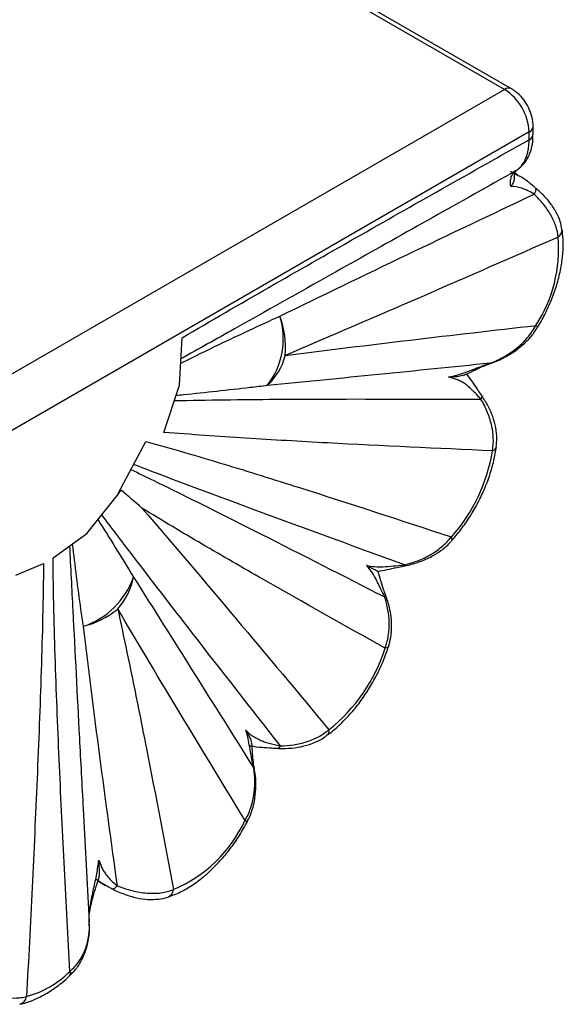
# Paper-space layout '_Isométrica' of a CAD drawing. Header units: millimetres. Extents: x -1044 to -825, y -581 to 454.
# Tile 2 of 4: x -904 to -825, y -572 to -430. Entities that reach past the tile are written whole.
import ezdxf

# ---------------------------------------------------------------- set-up
doc = ezdxf.new("R2010")
doc.units = ezdxf.units.MM

psp = doc.layouts.new('_Isométrica')

# ---------------------------------------------------------------- linework, layer by layer
at = {"color": 7, "linetype": 'Continuous', "lineweight": 25}
for p, q in [((-832.64, -439.8), (-886.1, -408.94)), ((-970.12, -518.68), (-833.64, -439.9)), ((-829.52, -446.33), (-829.52, -445.21)), ((-830.11, -446.02), (-968.7, -526.03)), ((-830.11, -447.14), (-830.11, -446.02)), ((-831.77, -452.2), (-832.16, -451.97)), ((-831.79, -452.24), (-831.62, -452.33)), ((-880.5, -482.54), (-880.12, -475.7)), ((-882.74, -489.35), (-880.5, -482.54)), ((-889.31, -498.15), (-885.36, -490.67)), ((-893.87, -503.95), (-889.26, -498.18)), ((-889.26, -498.18), (-889.31, -498.15)), ((-898.71, -507.46), (-893.87, -503.95)), ((-904.06, -509.96), (-900.1, -508.26)), ((-894.37, -543.64), (-893.51, -559.97)), ((-892.25, -554.06), (-891.17, -554.69))]:
    psp.add_line(p, q, dxfattribs=at)
at = {"color": 8, "linetype": 'Continuous', "lineweight": 25}
psp.add_line((-833.64, -439.9), (-886.68, -409.28), dxfattribs=at)
at = {"color": 8, "linetype": 'Continuous', "lineweight": 25, "flags": 128}
for points in [[(-829.22, -454.07), (-829.19, -454.11), (-829.16, -454.2), (-829.15, -454.31), (-829.17, -454.45), (-829.21, -454.62), (-829.28, -454.8), (-829.38, -454.99)], [(-835.71, -479.42), (-835.71, -479.42), (-835.71, -479.38)], [(-841.24, -504.96), (-841.22, -504.93), (-841.19, -504.81), (-841.23, -504.65), (-841.32, -504.44)], [(-850.78, -512.86), (-850.78, -512.88), (-850.79, -512.94), (-850.84, -513.01), (-850.92, -513.1)], [(-850.37, -520.26), (-850.38, -520.29), (-850.47, -520.38), (-850.64, -520.44), (-850.86, -520.47)], [(-869.72, -537.76), (-869.72, -537.76), (-869.74, -537.78), (-869.8, -537.8)]]:
    psp.add_lwpolyline(points, dxfattribs=at)
at = {"color": 7, "linetype": 'Continuous', "lineweight": 25, "flags": 128}
psp.add_lwpolyline([(-890.3, -555.14), (-890.23, -555.18), (-890.14, -555.19), (-890.04, -555.18), (-889.94, -555.14), (-889.82, -555.08), (-889.7, -554.99), (-889.57, -554.88), (-889.44, -554.75)], dxfattribs=at)
at = {"color": 8, "linetype": 'Continuous', "lineweight": 25}
for centre, radius, start, end in [((-833.06, -440.66), 0.959, 64.0344, 127.2543), ((-830.52, -445.11), 1.01, 294.3759, 354.2906), ((-830.5, -446.24), 0.982, 293.6214, 355.811), ((-826.57, -460.16), 1.22, 302.387, 4.0089), ((-829.65, -474.94), 1.12, 44.2113, 63.2411), ((-837.4, -484.2), 0.515, 312.2005, 10.8984), ((-835.57, -491.26), 0.765, 282.9187, 344.9205), ((-848.31, -508.41), 0.25, 290.3272, 350.8176), ((-859.72, -532.45), 0.792, 314.0026, 15.5841), ((-866.48, -534.37), 0.563, 280.9274, 339.6509), ((-870.72, -544.89), 0.578, 234.5184, 272.4328), ((-882.67, -555.18), 1.3, 292.6319, 354.8354), ((-896.81, -567.39), 0.6, 322.9204, 28.2863), ((-903.9, -570.52), 1.38, 286.0616, 352.1279)]:
    psp.add_arc(centre, radius, start, end, dxfattribs=at)
at = {"color": 7, "linetype": 'Continuous', "lineweight": 25}
for centre, radius, start, end in [((-837.78, -446.37), 7.68, 2.6055, 57.3945), ((-846.09, -462.85), 20.24, 326.7802, 4.7224), ((-876.66, -475.83), 11.12, 322.4441, 16.948), ((-878.42, -477.14), 13.21, 355.0503, 20.1414), ((-873.96, -476.04), 8.98, 312.9184, 345.5484), ((-859.48, -488.17), 24.39, 318.1363, 350.9365), ((-897.98, -506.37), 11.54, 288.3946, 340.3417), ((-896.74, -508.32), 9.82, 318.468, 348.6414), ((-897.56, -504.76), 12.97, 284.3875, 309.0464), ((-874.04, -513.19), 24.3, 308.3656, 342.5515), ((-889.11, -536.95), 19.91, 292.857, 335.0143), ((-906.16, -557.21), 13.98, 285.0231, 314.9616)]:
    psp.add_arc(centre, radius, start, end, dxfattribs=at)
for points, knots in [([(-829.52, -445.21), (-829.53, -444.97), (-829.56, -444.36), (-829.82, -443.33), (-830.33, -442.18), (-831.05, -441.13), (-831.84, -440.32), (-832.41, -439.95), (-832.64, -439.8)], [0, 0, 0, 0, 0.111601, 0.297713, 0.484843, 0.673402, 0.866207, 1, 1, 1, 1]), ([(-880.12, -475.7), (-875.95, -473.26), (-871.79, -470.85), (-863.45, -466.05), (-859.28, -463.67), (-846.78, -456.55), (-838.44, -451.84), (-830.11, -447.14)], [0, 0, 0, 0, 0.25, 0.25, 0.5, 0.5, 1, 1, 1, 1]), ([(-832.05, -451.64), (-831.74, -451.44), (-831.19, -450.95), (-830.78, -450.27), (-830.45, -449.49), (-830.32, -449.07), (-830.2, -448.38), (-830.16, -448.15), (-830.12, -447.66), (-830.11, -447.4), (-830.11, -447.14)], [0, 0, 0, 0, 0.25, 0.5, 0.5, 0.75, 0.75, 0.875, 0.875, 1, 1, 1, 1]), ([(-831.99, -451.59), (-831.68, -451.37), (-831.06, -450.91), (-830.35, -449.93), (-829.84, -448.77), (-829.56, -447.55), (-829.55, -446.7), (-829.55, -446.32)], [0, 0, 0, 0, 0.1924705, 0.3961815, 0.6081011, 0.8262452, 1, 1, 1, 1]), ([(-832.25, -452.65), (-832.23, -452.44), (-832.21, -452), (-832.05, -451.67), (-831.99, -451.61), (-831.98, -451.6), (-831.98, -451.6)], [0, 0, 0, 0, 0.2775161, 0.5756449, 0.8849829, 1, 1, 1, 1]), ([(-832.76, -453.87), (-832.79, -453.62), (-832.8, -453.37), (-832.77, -452.92), (-832.73, -452.7), (-832.61, -452.32), (-832.53, -452.15), (-832.32, -451.86), (-832.19, -451.74), (-832.05, -451.64)], [0, 0, 0, 0, 0.25, 0.25, 0.5, 0.5, 0.75, 0.75, 1, 1, 1, 1]), ([(-832.27, -452.65), (-832.27, -452.74), (-832.27, -453.02), (-832.46, -453.44), (-832.66, -453.75), (-832.75, -453.87), (-832.76, -453.87)], [0, 0, 0, 0, 0.230238, 0.677436, 0.993842, 1, 1, 1, 1]), ([(-829.23, -454.07), (-829.51, -453.83), (-830.18, -453.28), (-830.96, -452.68), (-831.47, -452.4), (-831.61, -452.32)], [0, 0, 0, 0, 0.3479495, 0.8161068, 1, 1, 1, 1]), ([(-829.38, -454.99), (-829.7, -454.8), (-830, -454.64), (-830.59, -454.35), (-830.88, -454.24), (-831.72, -453.97), (-832.24, -453.89), (-832.76, -453.87)], [0, 0, 0, 0, 0.25, 0.25, 0.5, 0.5, 1, 1, 1, 1]), ([(-825.37, -460.07), (-825.44, -459.69), (-825.59, -458.86), (-826.17, -457.59), (-827.01, -456.29), (-828.06, -455.08), (-828.9, -454.37), (-829.29, -454.03)], [0, 0, 0, 0, 0.165715, 0.365077, 0.579504, 0.802649, 1, 1, 1, 1]), ([(-866.02, -472.59), (-859.94, -469.62), (-853.84, -466.67), (-841.62, -460.81), (-835.5, -457.9), (-829.38, -454.99)], [0, 0, 0, 0, 0.5, 0.5, 1, 1, 1, 1]), ([(-825.91, -461.19), (-825.96, -460.65), (-826.08, -460.12), (-826.36, -459.32), (-826.46, -459.05), (-826.71, -458.52), (-826.85, -458.25), (-827.3, -457.46), (-827.65, -456.95), (-828.45, -455.95), (-828.9, -455.46), (-829.38, -454.99)], [0, 0, 0, 0, 0.25, 0.25, 0.375, 0.375, 0.5, 0.5, 0.75, 0.75, 1, 1, 1, 1]), ([(-828.85, -474.16), (-828.65, -473.81), (-828.05, -472.79), (-827.19, -471.03), (-826.36, -468.91), (-825.73, -466.77), (-825.33, -464.65), (-825.16, -462.59), (-825.21, -461.07), (-825.32, -460.26), (-825.35, -460.07)], [0, 0, 0, 0, 0.077234, 0.222514, 0.368066, 0.514016, 0.660573, 0.807909, 0.956065, 1, 1, 1, 1]), ([(-825.91, -461.19), (-832.47, -464.07), (-839.03, -466.94), (-852.15, -472.64), (-858.71, -475.48), (-865.26, -478.28)], [0, 0, 0, 0, 0.5, 0.5, 1, 1, 1, 1]), ([(-865.26, -478.28), (-859.23, -477.49), (-853.2, -476.75), (-841.17, -475.32), (-835.16, -474.62), (-829.15, -473.94)], [0, 0, 0, 0, 0.5, 0.5, 1, 1, 1, 1]), ([(-835.72, -479.42), (-835.66, -479.4), (-834.94, -479.17), (-833.67, -478.57), (-831.99, -477.56), (-830.57, -476.36), (-829.52, -475.23), (-829.05, -474.43), (-828.88, -474.14)], [0, 0, 0, 0, 0.020548, 0.255924, 0.477742, 0.686547, 0.886514, 1, 1, 1, 1]), ([(-835.71, -479.38), (-835.02, -479.12), (-834.37, -478.81), (-833.11, -478.11), (-832.52, -477.71), (-831.67, -477.03), (-831.39, -476.79), (-830.87, -476.28), (-830.62, -476.01), (-829.92, -475.18), (-829.5, -474.59), (-829.15, -473.94)], [0, 0, 0, 0, 0.25, 0.25, 0.5, 0.5, 0.625, 0.625, 0.75, 0.75, 1, 1, 1, 1]), ([(-835.71, -479.38), (-841.09, -479.93), (-846.46, -480.47), (-857.18, -481.55), (-862.52, -482.09), (-867.84, -482.61)], [0, 0, 0, 0, 0.5, 0.5, 1, 1, 1, 1]), ([(-841.73, -481.39), (-841.3, -481.3), (-840.86, -481.18), (-839.94, -480.91), (-839.47, -480.75), (-838.74, -480.48), (-838.49, -480.39), (-837.97, -480.19), (-837.71, -480.09), (-836.89, -479.78), (-836.33, -479.57), (-835.71, -479.38)], [0, 0, 0, 0, 0.25, 0.25, 0.5, 0.5, 0.625, 0.625, 0.75, 0.75, 1, 1, 1, 1]), ([(-839.58, -481.13), (-839.34, -481.03), (-838.67, -480.73), (-837.56, -480.19), (-836.49, -479.7), (-835.88, -479.5), (-835.71, -479.44)], [0, 0, 0, 0, 0.202122, 0.574441, 0.879673, 1, 1, 1, 1]), ([(-839.6, -481.1), (-839.81, -481.17), (-840.3, -481.34), (-841.13, -481.36), (-841.63, -481.38), (-841.73, -481.39), (-841.73, -481.39)], [0, 0, 0, 0, 0.374989, 0.878634, 0.996478, 1, 1, 1, 1]), ([(-837.05, -484.58), (-837.28, -484.33), (-837.49, -484.09), (-837.91, -483.64), (-838.11, -483.43), (-838.69, -482.87), (-839.06, -482.56), (-839.62, -482.19), (-839.81, -482.07), (-840.18, -481.88), (-840.37, -481.79), (-840.94, -481.57), (-841.33, -481.46), (-841.73, -481.39)], [0, 0, 0, 0, 0.125, 0.125, 0.25, 0.25, 0.5, 0.5, 0.625, 0.625, 0.75, 0.75, 1, 1, 1, 1]), ([(-836.89, -484.1), (-837.07, -483.83), (-837.52, -483.17), (-838.19, -482.17), (-838.73, -481.37), (-839.07, -481), (-839.13, -480.93)], [0, 0, 0, 0, 0.223185, 0.542567, 0.919358, 1, 1, 1, 1]), ([(-834.85, -491.46), (-834.81, -491.05), (-834.7, -490.13), (-834.88, -488.64), (-835.32, -487.04), (-835.99, -485.5), (-836.61, -484.56), (-836.91, -484.11)], [0, 0, 0, 0, 0.160339, 0.363337, 0.5772, 0.799057, 1, 1, 1, 1]), ([(-835.4, -492.01), (-835.28, -491.39), (-835.24, -490.77), (-835.28, -489.83), (-835.31, -489.51), (-835.39, -488.88), (-835.45, -488.56), (-835.68, -487.61), (-835.88, -486.99), (-836.39, -485.77), (-836.7, -485.16), (-837.05, -484.58)], [0, 0, 0, 0, 0.25, 0.25, 0.375, 0.375, 0.5, 0.5, 0.75, 0.75, 1, 1, 1, 1]), ([(-835.4, -492.01), (-843.32, -491.67), (-851.24, -491.3), (-863.09, -490.67), (-867.03, -490.44), (-874.9, -489.94), (-878.83, -489.67), (-882.74, -489.35)], [0, 0, 0, 0, 0.5, 0.5, 0.75, 0.75, 1, 1, 1, 1]), ([(-885.36, -490.67), (-883.49, -491.18), (-881.63, -491.7), (-877.93, -492.78), (-876.08, -493.33), (-870.55, -495), (-866.88, -496.15), (-855.89, -499.64), (-848.6, -502.03), (-841.32, -504.44)], [0, 0, 0, 0, 0.125, 0.125, 0.25, 0.25, 0.5, 0.5, 1, 1, 1, 1]), ([(-841.24, -504.96), (-840.98, -504.65), (-840.22, -503.78), (-839.07, -502.22), (-837.85, -500.25), (-836.8, -498.18), (-835.94, -496.06), (-835.29, -493.96), (-834.97, -492.43), (-834.85, -491.61), (-834.83, -491.46)], [0, 0, 0, 0, 0.079333, 0.22837, 0.377283, 0.526207, 0.675309, 0.824784, 0.966986, 1, 1, 1, 1]), ([(-885.9, -500.28), (-881.36, -505.54), (-876.86, -510.86), (-867.89, -521.52), (-863.42, -526.87), (-858.96, -532.24)], [0, 0, 0, 0, 0.5, 0.5, 1, 1, 1, 1]), ([(-850.86, -520.47), (-856.75, -517.19), (-862.62, -513.89), (-871.4, -508.87), (-874.32, -507.18), (-880.13, -503.77), (-883.02, -502.04), (-885.9, -500.28)], [0, 0, 0, 0, 0.5, 0.5, 0.75, 0.75, 1, 1, 1, 1]), ([(-848.23, -508.64), (-848.16, -508.63), (-847.43, -508.51), (-846.11, -508.13), (-844.35, -507.4), (-842.84, -506.45), (-841.8, -505.62), (-841.36, -505.06), (-841.26, -504.94)], [0, 0, 0, 0, 0.027093, 0.276853, 0.511157, 0.731651, 0.942194, 1, 1, 1, 1]), ([(-848.07, -508.45), (-847.41, -508.3), (-846.77, -508.1), (-845.53, -507.63), (-844.93, -507.35), (-843.78, -506.68), (-843.23, -506.3), (-842.2, -505.44), (-841.74, -504.96), (-841.32, -504.44)], [0, 0, 0, 0, 0.25, 0.25, 0.5, 0.5, 0.75, 0.75, 1, 1, 1, 1]), ([(-900.1, -508.26), (-900.11, -510.82), (-900.16, -513.39), (-900.27, -518.55), (-900.35, -521.13), (-900.59, -528.91), (-900.8, -534.11), (-901.24, -544.54), (-901.48, -549.77), (-901.99, -560.23), (-902.26, -565.47), (-902.53, -570.71)], [0, 0, 0, 0, 0.125, 0.125, 0.25, 0.25, 0.5, 0.5, 0.75, 0.75, 1, 1, 1, 1]), ([(-896.28, -567.1), (-896.55, -562.18), (-896.82, -557.25), (-897.33, -547.37), (-897.57, -542.43), (-898.01, -532.51), (-898.22, -527.54), (-898.46, -520.05), (-898.54, -517.54), (-898.65, -512.52), (-898.7, -510), (-898.71, -507.46)], [0, 0, 0, 0, 0.25, 0.25, 0.5, 0.5, 0.75, 0.75, 0.875, 0.875, 1, 1, 1, 1]), ([(-853.53, -508.57), (-853.16, -508.64), (-852.78, -508.69), (-851.98, -508.75), (-851.56, -508.75), (-850.68, -508.72), (-850.2, -508.68), (-849.19, -508.57), (-848.66, -508.51), (-848.07, -508.45)], [0, 0, 0, 0, 0.25, 0.25, 0.5, 0.5, 0.75, 0.75, 1, 1, 1, 1]), ([(-850.92, -513.1), (-851.19, -512.57), (-851.41, -512.09), (-851.73, -511.41), (-851.83, -511.19), (-852.04, -510.78), (-852.14, -510.59), (-852.44, -510.03), (-852.64, -509.7), (-853.07, -509.09), (-853.29, -508.82), (-853.53, -508.57)], [0, 0, 0, 0, 0.25, 0.25, 0.375, 0.375, 0.5, 0.5, 0.75, 0.75, 1, 1, 1, 1]), ([(-851.92, -509.4), (-851.92, -509.41), (-851.89, -509.43), (-852.28, -509.24), (-852.88, -508.92), (-853.41, -508.63), (-853.52, -508.57), (-853.53, -508.57), (-853.53, -508.57)], [0, 0, 0, 0, 0.006684, 0.242655, 0.852064, 0.988197, 0.997107, 1, 1, 1, 1]), ([(-851.92, -509.4), (-851.48, -509.32), (-850.6, -509.16), (-849.37, -508.86), (-848.54, -508.71), (-848.22, -508.65)], [0, 0, 0, 0, 0.393288, 0.769674, 1, 1, 1, 1]), ([(-850.77, -512.86), (-850.88, -512.57), (-851.16, -511.85), (-851.51, -510.7), (-851.76, -509.83), (-851.91, -509.42), (-851.92, -509.39)], [0, 0, 0, 0, 0.231198, 0.573056, 0.974408, 1, 1, 1, 1]), ([(-850.86, -520.47), (-850.65, -519.89), (-850.5, -519.29), (-850.35, -518.37), (-850.31, -518.06), (-850.27, -517.44), (-850.26, -517.12), (-850.28, -516.18), (-850.34, -515.56), (-850.57, -514.32), (-850.72, -513.7), (-850.92, -513.1)], [0, 0, 0, 0, 0.25, 0.25, 0.375, 0.375, 0.5, 0.5, 0.75, 0.75, 1, 1, 1, 1]), ([(-850.39, -520.26), (-850.26, -519.82), (-849.98, -518.86), (-849.88, -517.26), (-850.02, -515.51), (-850.34, -514.03), (-850.69, -513.16), (-850.81, -512.87)], [0, 0, 0, 0, 0.179443, 0.401329, 0.633502, 0.875479, 1, 1, 1, 1]), ([(-889.39, -514.83), (-888.67, -518.16), (-887.97, -521.51), (-886.6, -528.22), (-885.92, -531.59), (-883.93, -541.72), (-882.64, -548.5), (-881.37, -555.3)], [0, 0, 0, 0, 0.25, 0.25, 0.5, 0.5, 1, 1, 1, 1]), ([(-871.05, -545.36), (-874.13, -540.29), (-877.2, -535.22), (-883.31, -525.05), (-886.36, -519.95), (-889.39, -514.83)], [0, 0, 0, 0, 0.5, 0.5, 1, 1, 1, 1]), ([(-889.44, -554.75), (-890.31, -548.51), (-891.16, -542.27), (-892.8, -529.8), (-893.59, -523.56), (-894.34, -517.33)], [0, 0, 0, 0, 0.5, 0.5, 1, 1, 1, 1]), ([(-859.17, -533.02), (-858.88, -532.79), (-858.03, -532.13), (-856.68, -530.87), (-855.18, -529.19), (-853.81, -527.35), (-852.58, -525.38), (-851.52, -523.32), (-850.81, -521.59), (-850.47, -520.57), (-850.37, -520.26)], [0, 0, 0, 0, 0.076799, 0.2208185, 0.364436, 0.5077183, 0.6508149, 0.7939135, 0.9371777, 1, 1, 1, 1]), ([(-870.92, -532.32), (-870.64, -532.61), (-870.33, -532.87), (-869.67, -533.34), (-869.31, -533.54), (-868.71, -533.81), (-868.51, -533.9), (-868.07, -534.05), (-867.84, -534.13), (-867.1, -534.33), (-866.57, -534.45), (-865.96, -534.56)], [0, 0, 0, 0, 0.25, 0.25, 0.5, 0.5, 0.625, 0.625, 0.75, 0.75, 1, 1, 1, 1]), ([(-869.8, -537.8), (-869.93, -537.25), (-870.03, -536.72), (-870.21, -535.72), (-870.29, -535.23), (-870.45, -534.33), (-870.53, -533.9), (-870.71, -533.08), (-870.81, -532.69), (-870.92, -532.32)], [0, 0, 0, 0, 0.25, 0.25, 0.5, 0.5, 0.75, 0.75, 1, 1, 1, 1]), ([(-870.1, -534.21), (-870.09, -534.15), (-870.09, -533.77), (-870.51, -533.06), (-870.84, -532.47), (-870.91, -532.34), (-870.92, -532.33), (-870.92, -532.32)], [0, 0, 0, 0, 0.128675, 0.805682, 0.980515, 0.996651, 1, 1, 1, 1]), ([(-865.96, -534.56), (-865.3, -534.56), (-864.66, -534.51), (-863.41, -534.32), (-862.8, -534.18), (-861.61, -533.8), (-861.02, -533.56), (-859.93, -532.97), (-859.43, -532.63), (-858.96, -532.24)], [0, 0, 0, 0, 0.25, 0.25, 0.5, 0.5, 0.75, 0.75, 1, 1, 1, 1]), ([(-866.39, -534.91), (-866.33, -534.92), (-865.63, -534.98), (-864.34, -534.92), (-862.57, -534.65), (-860.99, -534.1), (-859.85, -533.55), (-859.32, -533.11), (-859.19, -533)], [0, 0, 0, 0, 0.021339, 0.27013, 0.503629, 0.722981, 0.932256, 1, 1, 1, 1]), ([(-870.39, -534.5), (-870.34, -534.52), (-869.79, -534.68), (-868.72, -534.77), (-867.43, -534.86), (-866.64, -534.91), (-866.38, -534.92)], [0, 0, 0, 0, 0.044205, 0.487077, 0.824639, 1, 1, 1, 1]), ([(-869.71, -537.76), (-869.76, -537.49), (-869.89, -536.79), (-869.98, -535.6), (-870.03, -534.67), (-870.07, -534.22), (-870.07, -534.2)], [0, 0, 0, 0, 0.213993, 0.568891, 0.98898, 1, 1, 1, 1]), ([(-871.05, -545.36), (-870.73, -544.79), (-870.46, -544.2), (-870.15, -543.28), (-870.06, -542.96), (-869.9, -542.33), (-869.84, -542.01), (-869.68, -541.04), (-869.64, -540.4), (-869.65, -539.1), (-869.7, -538.44), (-869.8, -537.8)], [0, 0, 0, 0, 0.25, 0.25, 0.375, 0.375, 0.5, 0.5, 0.75, 0.75, 1, 1, 1, 1]), ([(-870.72, -545.45), (-870.52, -545.05), (-870.06, -544.13), (-869.65, -542.53), (-869.46, -540.73), (-869.49, -539.12), (-869.68, -538.13), (-869.76, -537.77)], [0, 0, 0, 0, 0.171269, 0.390156, 0.619232, 0.858596, 1, 1, 1, 1]), ([(-882.17, -556.38), (-881.85, -556.27), (-880.96, -555.96), (-879.49, -555.22), (-877.8, -554.1), (-876.16, -552.74), (-874.6, -551.16), (-873.15, -549.41), (-871.82, -547.51), (-871.07, -546.15), (-870.7, -545.47)], [0, 0, 0, 0, 0.072133, 0.204229, 0.336984, 0.469937, 0.602592, 0.734894, 0.86694, 1, 1, 1, 1]), ([(-893.51, -559.97), (-893.54, -559.57), (-893.53, -559.16), (-893.46, -558.34), (-893.4, -557.92), (-893.27, -557.12), (-893.19, -556.72), (-893.03, -555.95), (-892.95, -555.57), (-892.7, -554.45), (-892.55, -553.74), (-892.29, -552.36), (-892.19, -551.69), (-892.13, -551.04)], [0, 0, 0, 0, 0.125, 0.125, 0.25, 0.25, 0.375, 0.375, 0.5, 0.5, 0.75, 0.75, 1, 1, 1, 1]), ([(-892.13, -551.04), (-892.02, -551.39), (-891.88, -551.72), (-891.57, -552.37), (-891.39, -552.69), (-891.07, -553.15), (-890.96, -553.3), (-890.71, -553.6), (-890.58, -553.75), (-890.15, -554.19), (-889.83, -554.47), (-889.44, -554.75)], [0, 0, 0, 0, 0.25, 0.25, 0.5, 0.5, 0.625, 0.625, 0.75, 0.75, 1, 1, 1, 1]), ([(-892.11, -553.57), (-892.08, -553.41), (-891.96, -552.87), (-892.05, -551.92), (-892.11, -551.21), (-892.13, -551.06), (-892.13, -551.04), (-892.13, -551.04)], [0, 0, 0, 0, 0.244194, 0.839294, 0.985577, 0.996807, 1, 1, 1, 1]), ([(-893.5, -559.8), (-893.51, -559.71), (-893.55, -559.31), (-893.44, -558.43), (-893.2, -557.24), (-892.82, -555.9), (-892.43, -554.65), (-892.19, -553.87), (-892.09, -553.57)], [0, 0, 0, 0, 0.0524246, 0.2173912, 0.3976894, 0.6036076, 0.8470618, 1, 1, 1, 1]), ([(-890.3, -555.14), (-890.72, -554.94), (-891.1, -554.73), (-891.82, -554.3), (-892.14, -554.08), (-892.44, -553.85)], [0, 0, 0, 0, 0.5, 0.5, 1, 1, 1, 1]), ([(-890.27, -555.16), (-890.26, -555.17), (-889.65, -555.5), (-888.45, -555.99), (-886.72, -556.52), (-885.07, -556.76), (-883.57, -556.7), (-882.6, -556.57), (-882.17, -556.38), (-882.17, -556.38)], [0, 0, 0, 0, 0.004421, 0.228552, 0.440913, 0.637986, 0.823746, 0.996136, 1, 1, 1, 1]), ([(-889.44, -554.75), (-888.73, -555.04), (-888.02, -555.27), (-886.62, -555.63), (-885.91, -555.75), (-884.87, -555.83), (-884.52, -555.85), (-883.85, -555.83), (-883.52, -555.81), (-882.87, -555.73), (-882.56, -555.67), (-881.95, -555.51), (-881.65, -555.41), (-881.37, -555.3)], [0, 0, 0, 0, 0.25, 0.25, 0.5, 0.5, 0.625, 0.625, 0.75, 0.75, 0.875, 0.875, 1, 1, 1, 1]), ([(-896.35, -567.73), (-896.04, -567.43), (-895.36, -566.77), (-894.56, -565.5), (-893.92, -564), (-893.55, -562.35), (-893.42, -561.07), (-893.5, -560.36), (-893.51, -560.23)], [0, 0, 0, 0, 0.151403, 0.341558, 0.538633, 0.74044, 0.953431, 1, 1, 1, 1]), ([(-896.28, -567.1), (-895.76, -566.65), (-895.32, -566.15), (-894.57, -565.06), (-894.27, -564.46), (-893.8, -563.23), (-893.65, -562.59), (-893.47, -561.28), (-893.45, -560.63), (-893.51, -559.97)], [0, 0, 0, 0, 0.25, 0.25, 0.5, 0.5, 0.75, 0.75, 1, 1, 1, 1]), ([(-903.52, -571.85), (-903.2, -571.77), (-902.31, -571.55), (-900.85, -570.95), (-899.14, -570), (-897.62, -568.91), (-896.7, -568.09), (-896.33, -567.75)], [0, 0, 0, 0, 0.129133, 0.361976, 0.59704, 0.833707, 1, 1, 1, 1]), ([(-910.04, -569.51), (-909.37, -569.81), (-908.7, -570.07), (-907.71, -570.39), (-907.38, -570.49), (-906.72, -570.66), (-906.39, -570.73), (-905.42, -570.9), (-904.81, -570.95), (-903.91, -570.94), (-903.62, -570.92), (-903.06, -570.84), (-902.79, -570.78), (-902.53, -570.71)], [0, 0, 0, 0, 0.25, 0.25, 0.375, 0.375, 0.5, 0.5, 0.75, 0.75, 0.875, 0.875, 1, 1, 1, 1])]:
    psp.add_open_spline(points, degree=3, knots=knots, dxfattribs=at)
at = {"color": 8, "linetype": 'Continuous', "lineweight": 25}
for points, knots in [([(-832.05, -451.64), (-840.01, -456.12), (-853.56, -463.73), (-869.62, -472.77), (-877.72, -477.32), (-880.29, -478.76)], [0, 0, 0, 0, 0.493318, 0.839245, 1, 1, 1, 1]), ([(-832.77, -451.71), (-832.76, -451.71), (-832.45, -451.83), (-832.12, -452.04), (-831.79, -452.24)], [0, 0, 0, 0, 0.001975, 1, 1, 1, 1]), ([(-880.33, -479.39), (-880.23, -479.35), (-878.38, -478.42), (-873.64, -476.09), (-868.95, -473.93), (-866.02, -472.59)], [0, 0, 0, 0, 0.0208152, 0.390154, 1, 1, 1, 1]), ([(-867.84, -482.61), (-868.66, -482.71), (-872.73, -483.18), (-877.1, -483.67), (-880.63, -484.03), (-881, -484.06)], [0, 0, 0, 0, 0.182971, 0.914896, 1, 1, 1, 1]), ([(-881.23, -484.77), (-878.84, -484.73), (-871.51, -484.6), (-856.8, -484.51), (-844.45, -484.56), (-837.05, -484.58)], [0, 0, 0, 0, 0.163136, 0.499135, 1, 1, 1, 1]), ([(-848.07, -508.45), (-855.85, -505.62), (-867.84, -501.25), (-880.79, -496.41), (-886.01, -494.4), (-887.11, -493.98)], [0, 0, 0, 0, 0.593273, 0.914311, 1, 1, 1, 1]), ([(-887.49, -494.71), (-885.29, -495.78), (-879.04, -498.83), (-866.87, -504.94), (-856.87, -510.06), (-850.92, -513.1)], [0, 0, 0, 0, 0.180782, 0.513253, 1, 1, 1, 1]), ([(-865.96, -534.56), (-870.2, -529.13), (-877.41, -519.92), (-885.97, -508.8), (-890.28, -503.11), (-891.7, -501.23)], [0, 0, 0, 0, 0.490061, 0.831709, 1, 1, 1, 1]), ([(-892.25, -501.93), (-892.24, -501.95), (-891.4, -503.27), (-889.69, -506.01), (-887.99, -508.81), (-887.11, -510.26)], [0, 0, 0, 0, 0.006695, 0.48779, 1, 1, 1, 1]), ([(-894.34, -517.33), (-894.46, -516.51), (-895.05, -512.55), (-895.53, -508.58), (-895.91, -505.43)], [0, 0, 0, 0, 0.20561, 1, 1, 1, 1]), ([(-896.35, -505.75), (-896.19, -508.85), (-895.71, -518.03), (-895.07, -530.66), (-894.56, -540.23), (-894.37, -543.64)], [0, 0, 0, 0, 0.2473546, 0.7321607, 1, 1, 1, 1])]:
    psp.add_open_spline(points, degree=3, knots=knots, dxfattribs=at)
at = {"color": 7, "linetype": 'Continuous', "lineweight": 25}
for points in [[(-889.26, -498.18), (-889.13, -498.03), (-889.01, -497.87), (-888.89, -497.7)], [(-885.9, -500.28), (-886.89, -499.42), (-887.89, -498.57), (-888.89, -497.7)], [(-887.11, -510.26), (-881.34, -519.37), (-875.57, -528.57), (-869.8, -537.8)]]:
    psp.add_open_spline(points, degree=3, dxfattribs=at)

doc.saveas('drawing.dxf')
